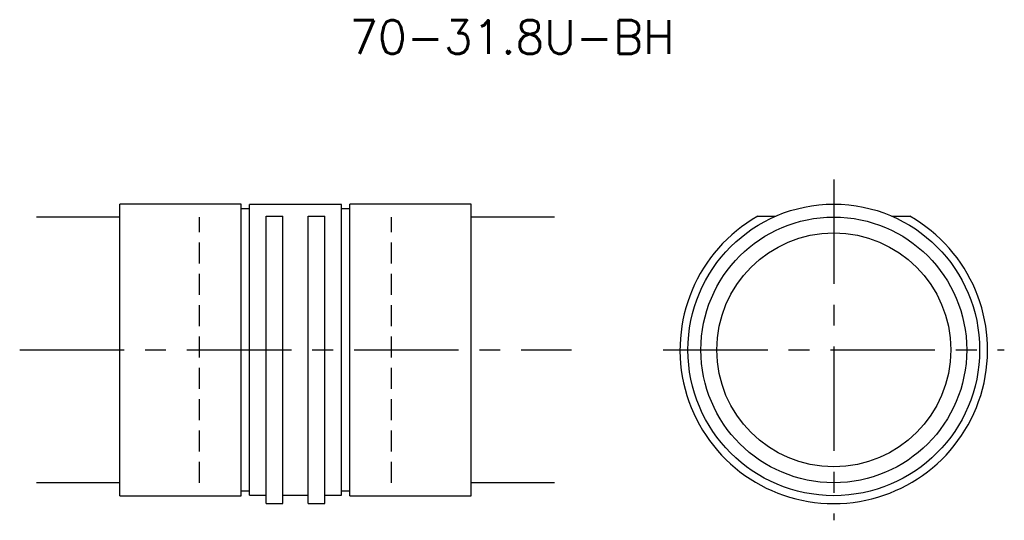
# Model space of a CAD drawing. Extents: x 0 to 118, y -20 to 40.
import ezdxf
from ezdxf.enums import TextEntityAlignment as Align

# ---------------------------------------------------------------- set-up
doc = ezdxf.new("R2010")
doc.units = 0
doc.header["$LTSCALE"] = 10
doc.linetypes.add('CENTER', pattern=[2, 1.25, -0.25, 0.25, -0.25])
doc.linetypes.add('HIDDEN', pattern=[0.375, 0.25, -0.125])
doc.layers.get('0').update_dxf_attribs({"linetype": 'CONTINUOUS'})
for name, color, linetype in [('HOJO', 4, 'CONTINUOUS'), ('L-CENTER', 1, 'CENTER'), ('L-HIDDEN', 3, 'HIDDEN')]:
    doc.layers.add(name, color=color, linetype=linetype)
doc.styles.add('BIGFONT', font='txt', dxfattribs={"bigfont": 'bigfont'})

msp = doc.modelspace()

# ---------------------------------------------------------------- linework, layer by layer
for p, q in [((26.5, 17.45), (12, 17.45)), ((12, -17.45), (12, 17.45)), ((26.5, -17.45), (26.5, 17.45)), ((27.5, 16.88), (26.5, 16.88)), ((38.5, 17.4), (27.5, 17.4)), ((27.5, -17.4), (27.5, 17.4)), ((38.5, -17.4), (38.5, 17.4)), ((39.5, 16.88), (38.5, 16.88)), ((54, 17.45), (39.5, 17.45)), ((39.5, -17.45), (39.5, 17.45)), ((54, -17.45), (54, 17.45)), ((29.5, -18.4), (29.5, 16)), ((29.5, 16), (31.5, 16)), ((31.5, -18.4), (31.5, 16)), ((34.5, -18.4), (34.5, 16)), ((34.5, 16), (36.5, 16)), ((36.5, -18.4), (36.5, 16)), ((88.31, 16), (90.44, 16)), ((104.36, 16), (106.49, 16)), ((12, -17.45), (26.5, -17.45)), ((26.5, -16.87), (27.5, -16.87)), ((27.5, -17.4), (29.5, -17.4)), ((31.5, -17.4), (34.5, -17.4)), ((36.5, -17.4), (38.5, -17.4)), ((38.5, -16.87), (39.5, -16.87)), ((39.5, -17.45), (54, -17.45)), ((29.5, -18.4), (31.5, -18.4)), ((34.5, -18.4), (36.5, -18.4))]:
    msp.add_line(p, q)
for radius in [17.45, 15.9, 14]:
    msp.add_circle((97.4, 0), radius)
msp.add_arc((97.4, 0), 18.4, 119.5918, 60.4082)
at = {"layer": 'HOJO'}
for p, q in [((12, 15.9), (2, 15.9)), ((64, 15.9), (54, 15.9)), ((12, -15.9), (2, -15.9)), ((64, -15.9), (54, -15.9))]:
    msp.add_line(p, q, dxfattribs=at)
at = {"layer": 'L-CENTER'}
for p, q in [((97.4, 20.4), (97.4, -20.4)), ((0, 0), (66, 0)), ((77, 0), (117.8, 0))]:
    msp.add_line(p, q, dxfattribs=at)
at = {"layer": 'L-HIDDEN'}
for p, q in [((21.5, -15.9), (21.5, 15.9)), ((44.5, -15.9), (44.5, 15.9))]:
    msp.add_line(p, q, dxfattribs=at)

# ---------------------------------------------------------------- texts
at = {"layer": 'HOJO', "style": 'BIGFONT'}
msp.add_text('70-31.8U-BH', height=4, dxfattribs=at).set_placement((58.9, 37.45), align=Align.MIDDLE_CENTER)

doc.saveas('drawing.dxf')
